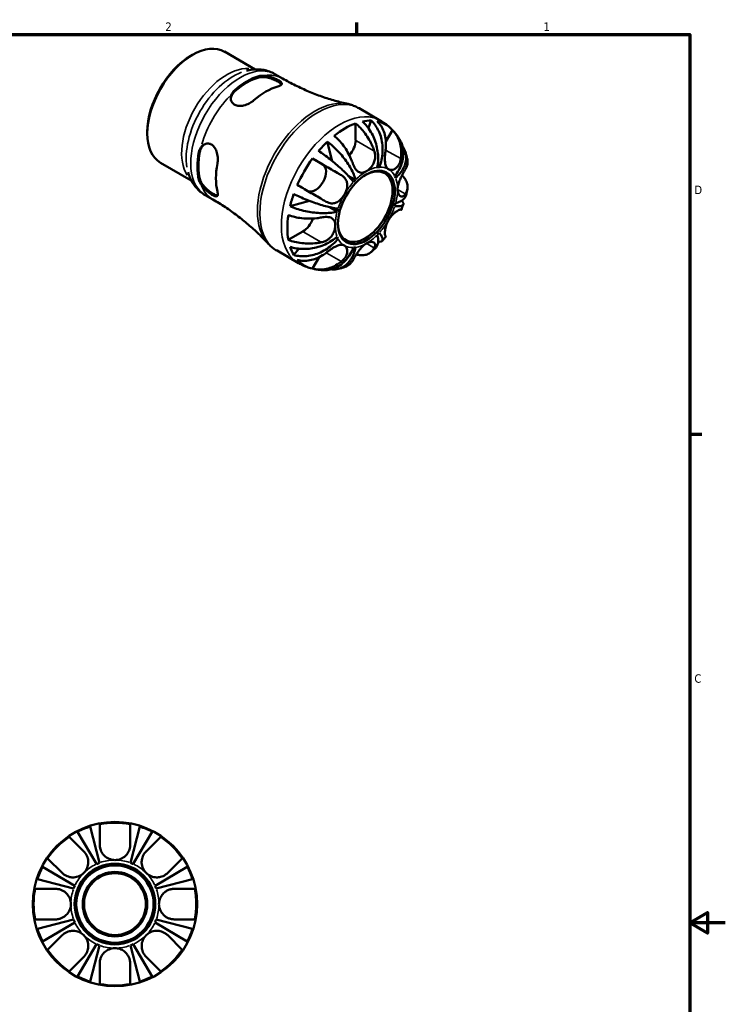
# Model space of a CAD drawing. Header units: inches. Extents: x 0.1 to 38.2, y 0.6 to 21.4.
# Tile 6 of 6: x 26 to 33.9, y 10.1 to 21.2. Entities that reach past the tile are written whole.
import ezdxf

# ---------------------------------------------------------------- set-up
doc = ezdxf.new("R2010")
doc.units = ezdxf.units.IN
doc.header["$MEASUREMENT"] = 0
for name, color, linetype, lineweight in [('Border (ANSI)', 7, 'Continuous', 70), ('Visible (ANSI)', 7, 'Continuous', 50), ('Visible Narrow (ANSI)', 7, 'Continuous', 35)]:
    doc.layers.add(name, color=color, linetype=linetype, lineweight=lineweight)
doc.styles.add('Note Text (ANSI)', font='tahoma.ttf')

# ---------------------------------------------------------------- blocks, each defined once
blk = doc.blocks.new('Borders Default Border')
at = {"layer": 'Border (ANSI)'}
for p, q in [((29.75, 21), (29.75, 21.134)), ((33.5, 16.5), (33.634, 16.5))]:
    blk.add_line(p, q, dxfattribs=at)
at = {"layer": 'Border (ANSI)', "flags": 128}
for points in [[(0.5, 1), (0.5, 21), (33.5, 21), (33.5, 1), (0.5, 1)], [(33.9, 11), (33.5, 11), (33.7, 11.115), (33.7, 10.885), (33.5, 11)]]:
    blk.add_lwpolyline(points, dxfattribs=at)
at = {"layer": 'Border (ANSI)', "color": 5, "true_color": 0x0000ff, "char_height": 0.0945, "attachment_point": 7, "style": 'Note Text (ANSI)'}
for s, insert in [('2', (27.596, 21.04)), ('1', (31.854, 21.04)), ('D', (33.553, 19.203)), ('C', (33.552, 13.701))]:
    blk.add_mtext(s, dxfattribs=dict(at, insert=insert))

msp = doc.modelspace()

# ---------------------------------------------------------------- linework, layer by layer
at = {"layer": 'Visible (ANSI)'}
for p, q in [((27.884, 20.76), (27.9, 20.769)), ((28.262, 20.806), (28.608, 20.606)), ((28.829, 20.554), (28.915, 20.504)), ((29.776, 20.169), (30.018, 20.029)), ((29.738, 19.999), (29.738, 19.809)), ((29.913, 20.03), (29.881, 19.947)), ((27.392, 19.905), (27.392, 19.887)), ((30.152, 19.923), (30.079, 19.795)), ((29.419, 19.793), (29.475, 19.575)), ((27.542, 19.555), (27.888, 19.356)), ((29.252, 19.603), (29.369, 19.535)), ((30.005, 19.506), (29.985, 19.518)), ((29.736, 19.363), (29.654, 19.41)), ((28.044, 19.191), (28.13, 19.142)), ((29.218, 19.126), (29, 19.066)), ((29.53, 19.006), (29.447, 19.054)), ((29.144, 18.781), (28.98, 18.686)), ((29.54, 18.701), (29.52, 18.713)), ((28.853, 18.566), (29.094, 18.426)), ((29.097, 18.588), (29.041, 18.518)), ((29.327, 18.492), (29.252, 18.364)), ((26.749, 12.084), (26.854, 11.676)), ((26.857, 11.879), (26.857, 12.111)), ((27.2, 12.111), (27.2, 11.879)), ((27.202, 11.676), (27.307, 12.084)), ((26.822, 11.663), (26.608, 12.026)), ((27.448, 12.026), (27.234, 11.663)), ((26.513, 11.969), (26.677, 11.804)), ((27.379, 11.804), (27.543, 11.969)), ((26.435, 11.562), (26.27, 11.726)), ((27.786, 11.726), (27.622, 11.562)), ((26.214, 11.631), (26.577, 11.417)), ((27.48, 11.417), (27.843, 11.631)), ((26.563, 11.385), (26.155, 11.49)), ((27.901, 11.49), (27.493, 11.385)), ((26.128, 11.382), (26.36, 11.382)), ((27.696, 11.382), (27.928, 11.382)), ((26.36, 11.039), (26.128, 11.039)), ((26.155, 10.932), (26.563, 11.037)), ((26.577, 11.005), (26.214, 10.791)), ((27.843, 10.791), (27.48, 11.005)), ((27.493, 11.037), (27.901, 10.932)), ((27.928, 11.039), (27.696, 11.039)), ((26.27, 10.696), (26.435, 10.86)), ((26.608, 10.396), (26.822, 10.759)), ((27.234, 10.759), (27.448, 10.396)), ((27.622, 10.86), (27.786, 10.696)), ((26.854, 10.746), (26.749, 10.338)), ((27.307, 10.338), (27.202, 10.746)), ((26.677, 10.618), (26.513, 10.453)), ((26.857, 10.311), (26.857, 10.543)), ((27.2, 10.543), (27.2, 10.311)), ((27.543, 10.453), (27.379, 10.618))]:
    msp.add_line(p, q, dxfattribs=at)
for radius in [0.925, 0.454, 0.435, 0.363, 0.348]:
    msp.add_circle((27.028, 11.211), radius, dxfattribs=at)
for radius, start, end in [(0.916, 107.7403, 117.2597), (0.916, 79.2139, 100.7861), (0.916, 62.7403, 72.2597), (0.916, 124.2139, 145.7861), (0.916, 34.2139, 55.7861), (0.496, 110.4906, 114.5094), (0.496, 65.4906, 69.5094), (0.916, 152.7403, 162.2597), (0.916, 17.7403, 27.2597), (0.496, 155.4906, 159.5094), (0.496, 20.4906, 24.5094), (0.916, 169.2139, 190.7861), (0.916, 349.2139, 10.7861), (0.496, 200.4906, 204.5094), (0.496, 335.4906, 339.5094), (0.916, 197.7403, 207.2597), (0.916, 332.7403, 342.2597), (0.496, 245.4906, 249.5094), (0.496, 290.4906, 294.5094), (0.916, 214.2139, 235.7861), (0.916, 304.2139, 325.7861), (0.916, 242.7403, 252.2597), (0.916, 259.2139, 280.7861), (0.916, 287.7403, 297.2597)]:
    msp.add_arc((27.028, 11.211), radius, start, end, dxfattribs=at)
for centre, major_axis, start_param, end_param in [((27.902, 20.18), (-0.36, -0.625), 3.141593, 6.283185), ((27.886, 20.189), (-0.349, -0.606), 3.928925, 5.495853), ((28.512, 19.829), (0.392, 0.681), 0.537537, 1.029392), ((28.512, 19.829), (0.384, 0.666), 0.531852, 1.035077), ((28.728, 19.705), (-0.397, -0.69), 3.682139, 4.167976), ((29.617, 19.193), (0.457, 0.794), 0.595212, 0.971717), ((29.617, 19.193), (0.457, 0.794), 0.307693, 0.473838), ((29.617, 19.193), (0.457, 0.794), 6.092999, 6.469504), ((29.617, 19.193), (0.457, 0.794), 1.093091, 1.259236), ((29.617, 19.739), (-0.086, -0.149), 1.209308, 2.354261), ((28.512, 19.829), (0.392, 0.681), 2.108333, 2.600188), ((28.512, 19.829), (0.384, 0.666), 2.102648, 2.605874), ((28.728, 19.705), (-0.397, -0.69), 5.252935, 5.738772), ((29.617, 19.193), (0.457, 0.794), 1.38061, 1.757116), ((29.283, 19.387), (0.086, 0.149), 3.205167, 6.281252), ((29.846, 19.061), (0.217, 0.377), 2.375222, 7.049556), ((29.859, 19.053), (0.248, 0.43), 0.355694, 0.425836), ((29.859, 19.053), (0.248, 0.43), 5.853482, 5.923623), ((29.859, 19.053), (-0.248, -0.43), 4.282685, 4.352827), ((29.617, 19.193), (0.457, 0.794), 1.878489, 2.044634), ((29.859, 19.053), (0.248, 0.43), 5.068083, 5.138225), ((29.617, 19.193), (0.457, 0.794), 2.166008, 2.542514), ((29.859, 19.053), (-0.248, -0.43), 5.068083, 5.138225), ((29.144, 18.921), (-0.086, -0.149), 0.783464, 1.935627), ((29.859, 19.053), (0.248, 0.43), 4.282685, 4.352827), ((29.859, 19.053), (-0.248, -0.43), 5.853482, 5.923623), ((29.617, 19.193), (-0.457, -0.794), 5.80548, 5.971625), ((29.859, 19.053), (-0.248, -0.43), 0.355694, 0.425836), ((29.617, 19.193), (-0.457, -0.794), 6.092999, 6.469504)]:
    msp.add_ellipse(centre, major_axis=major_axis, ratio=0.578093, start_param=start_param, end_param=end_param, dxfattribs=at)
msp.add_ellipse((29.859, 19.053), major_axis=(0.226, 0.393), ratio=0.578093, dxfattribs=at)
for points, knots in [([(28.829, 20.554), (28.81, 20.565), (28.789, 20.575), (28.747, 20.59), (28.725, 20.596), (28.682, 20.604), (28.66, 20.606), (28.616, 20.607), (28.594, 20.606), (28.551, 20.601), (28.53, 20.597), (28.509, 20.592)], [5.4997209, 5.4997209, 5.4997209, 5.4997209, 5.6010645, 5.6010645, 5.7024082, 5.7024082, 5.8037518, 5.8037518, 5.9050955, 5.9050955, 6.0064391, 6.0064391, 6.0064391, 6.0064391]), ([(28.648, 20.53), (28.661, 20.534), (28.679, 20.536), (28.7, 20.535), (28.702, 20.535), (28.705, 20.535)], [0.5872058, 0.5872058, 0.5872058, 0.5872058, 0.7412179, 0.7412179, 0.7590557, 0.7590557, 0.7590557, 0.7590557]), ([(28.648, 20.516), (28.661, 20.52), (28.679, 20.521), (28.717, 20.52), (28.738, 20.516), (28.775, 20.507), (28.795, 20.5), (28.832, 20.485), (28.849, 20.477), (28.876, 20.461), (28.888, 20.453), (28.899, 20.442), (28.902, 20.439), (28.904, 20.436)], [0.5874174, 0.5874174, 0.5874174, 0.5874174, 0.7418498, 0.7418498, 0.8962823, 0.8962823, 1.042665, 1.042665, 1.1890476, 1.1890476, 1.3354303, 1.3354303, 1.4007585, 1.4007585, 1.4007585, 1.4007585]), ([(28.705, 20.535), (28.719, 20.534), (28.734, 20.532), (28.766, 20.525), (28.783, 20.52), (28.816, 20.509), (28.832, 20.502), (28.861, 20.488), (28.873, 20.482), (28.894, 20.468), (28.901, 20.461), (28.909, 20.448), (28.908, 20.442), (28.9, 20.43), (28.892, 20.425), (28.875, 20.418), (28.869, 20.416), (28.863, 20.414)], [-1.156475, -1.156475, -1.156475, -1.156475, -1.03298, -1.03298, -0.901642, -0.901642, -0.764695, -0.764695, -0.626506, -0.626506, -0.475724, -0.475724, -0.307631, -0.307631, -0.146659, -0.146659, -0.076828, -0.076828, -0.076828, -0.076828]), ([(28.915, 20.504), (28.963, 20.477), (29.012, 20.451), (29.11, 20.402), (29.159, 20.379), (29.259, 20.337), (29.309, 20.318), (29.408, 20.283), (29.458, 20.267), (29.556, 20.24), (29.604, 20.227), (29.652, 20.217)], [5.4997209, 5.4997209, 5.4997209, 5.4997209, 5.535588, 5.535588, 5.5714552, 5.5714552, 5.6073223, 5.6073223, 5.6431895, 5.6431895, 5.6790566, 5.6790566, 5.6790566, 5.6790566]), ([(28.592, 20.259), (28.589, 20.255), (28.585, 20.253), (28.568, 20.24), (28.554, 20.231), (28.519, 20.213), (28.498, 20.205), (28.458, 20.196), (28.44, 20.194), (28.406, 20.196), (28.392, 20.2), (28.366, 20.213), (28.355, 20.222), (28.339, 20.246), (28.334, 20.26), (28.331, 20.292), (28.334, 20.309), (28.341, 20.326)], [-1.079614, -1.079614, -1.079614, -1.079614, -1.040447, -1.040447, -0.908825, -0.908825, -0.740093, -0.740093, -0.590584, -0.590584, -0.454429, -0.454429, -0.315861, -0.315861, -0.164266, -0.164266, 0, 0, 0, 0]), ([(28.333, 20.276), (28.334, 20.289), (28.337, 20.303), (28.351, 20.333), (28.363, 20.348), (28.377, 20.36)], [0.3224035, 0.3224035, 0.3224035, 0.3224035, 0.4471978, 0.4471978, 0.6016303, 0.6016303, 0.6016303, 0.6016303]), ([(28.341, 20.326), (28.342, 20.328), (28.343, 20.329), (28.351, 20.347), (28.363, 20.362), (28.377, 20.374)], [0.4288524, 0.4288524, 0.4288524, 0.4288524, 0.4466902, 0.4466902, 0.6007023, 0.6007023, 0.6007023, 0.6007023]), ([(29.776, 20.169), (29.768, 20.173), (29.76, 20.177), (29.744, 20.185), (29.736, 20.189), (29.72, 20.196), (29.711, 20.199), (29.694, 20.205), (29.686, 20.208), (29.669, 20.213), (29.66, 20.215), (29.652, 20.217)], [5.4997209, 5.4997209, 5.4997209, 5.4997209, 5.535588, 5.535588, 5.5714552, 5.5714552, 5.6073223, 5.6073223, 5.6431895, 5.6431895, 5.6790566, 5.6790566, 5.6790566, 5.6790566]), ([(29.738, 19.999), (29.757, 19.983), (29.776, 19.966), (29.809, 19.93), (29.828, 19.908), (29.861, 19.862), (29.877, 19.838), (29.904, 19.792), (29.917, 19.765), (29.936, 19.722), (29.942, 19.704), (29.948, 19.688)], [3.0376392, 3.0376392, 3.0376392, 3.0376392, 3.2306137, 3.2306137, 3.4321774, 3.4321774, 3.6337412, 3.6337412, 3.8391124, 3.8391124, 3.9708483, 3.9708483, 3.9708483, 3.9708483]), ([(29.982, 19.504), (29.987, 19.528), (29.99, 19.555), (29.992, 19.61), (29.991, 19.639), (29.985, 19.691), (29.98, 19.719), (29.966, 19.775), (29.957, 19.803), (29.937, 19.852), (29.925, 19.877), (29.896, 19.925), (29.881, 19.948), (29.85, 19.985), (29.833, 20.004), (29.814, 20.02)], [4.890303, 4.890303, 4.890303, 4.890303, 5.092989, 5.092989, 5.295675, 5.295675, 5.497598, 5.497598, 5.699522, 5.699522, 5.901108, 5.901108, 6.102695, 6.102695, 6.298959, 6.298959, 6.298959, 6.298959]), ([(29.913, 20.03), (29.931, 20.013), (29.947, 19.995), (29.974, 19.957), (29.987, 19.934), (30.009, 19.885), (30.019, 19.859), (30.032, 19.81), (30.037, 19.782), (30.042, 19.725), (30.042, 19.696), (30.039, 19.643), (30.035, 19.615), (30.023, 19.558), (30.014, 19.531), (30.005, 19.506)], [0.206588, 0.206588, 0.206588, 0.206588, 0.402852, 0.402852, 0.604439, 0.604439, 0.806025, 0.806025, 1.007949, 1.007949, 1.209873, 1.209873, 1.412558, 1.412558, 1.615244, 1.615244, 1.615244, 1.615244]), ([(30.075, 19.7), (30.077, 19.718), (30.079, 19.736), (30.08, 19.781), (30.078, 19.809), (30.071, 19.857), (30.065, 19.882), (30.047, 19.929), (30.036, 19.952), (30.012, 19.988), (29.997, 20.006), (29.981, 20.022)], [7.3532934, 7.3532934, 7.3532934, 7.3532934, 7.4850293, 7.4850293, 7.6904005, 7.6904005, 7.8919642, 7.8919642, 8.093528, 8.093528, 8.2865025, 8.2865025, 8.2865025, 8.2865025]), ([(30.136, 19.94), (30.129, 19.947), (30.121, 19.954), (30.107, 19.967), (30.099, 19.973), (30.084, 19.985), (30.076, 19.991), (30.06, 20.003), (30.051, 20.009), (30.035, 20.019), (30.026, 20.025), (30.018, 20.029)], [5.3545956, 5.3545956, 5.3545956, 5.3545956, 5.3836206, 5.3836206, 5.4126457, 5.4126457, 5.4416707, 5.4416707, 5.4706958, 5.4706958, 5.4997209, 5.4997209, 5.4997209, 5.4997209]), ([(29.705, 19.548), (29.7, 19.565), (29.693, 19.582), (29.674, 19.626), (29.661, 19.652), (29.635, 19.698), (29.619, 19.723), (29.585, 19.769), (29.567, 19.79), (29.533, 19.826), (29.514, 19.843), (29.495, 19.859)], [7.3532934, 7.3532934, 7.3532934, 7.3532934, 7.4850293, 7.4850293, 7.6904005, 7.6904005, 7.8919642, 7.8919642, 8.093528, 8.093528, 8.2865025, 8.2865025, 8.2865025, 8.2865025]), ([(30.152, 19.923), (30.169, 19.907), (30.184, 19.888), (30.208, 19.851), (30.219, 19.828), (30.237, 19.781), (30.243, 19.755), (30.25, 19.707), (30.252, 19.679), (30.25, 19.635), (30.249, 19.617), (30.246, 19.601)], [3.0377057, 3.0377057, 3.0377057, 3.0377057, 3.2340062, 3.2340062, 3.4373133, 3.4373133, 3.6406203, 3.6406203, 3.844322, 3.844322, 3.9708884, 3.9708884, 3.9708884, 3.9708884]), ([(30.236, 19.812), (30.233, 19.819), (30.229, 19.825), (30.22, 19.838), (30.216, 19.845), (30.207, 19.858), (30.202, 19.864), (30.193, 19.876), (30.188, 19.883), (30.178, 19.895), (30.173, 19.901), (30.167, 19.907)], [5.186447, 5.186447, 5.186447, 5.186447, 5.2108128, 5.2108128, 5.2351786, 5.2351786, 5.2595445, 5.2595445, 5.2839103, 5.2839103, 5.3082761, 5.3082761, 5.3082761, 5.3082761]), ([(27.973, 19.675), (27.976, 19.693), (27.984, 19.711), (27.995, 19.727), (27.996, 19.729), (27.997, 19.731)], [0.5872058, 0.5872058, 0.5872058, 0.5872058, 0.7412179, 0.7412179, 0.7590557, 0.7590557, 0.7590557, 0.7590557]), ([(27.986, 19.682), (27.989, 19.7), (27.996, 19.718), (28.015, 19.745), (28.025, 19.755), (28.036, 19.763)], [0.5874174, 0.5874174, 0.5874174, 0.5874174, 0.7418498, 0.7418498, 0.8674967, 0.8674967, 0.8674967, 0.8674967]), ([(27.997, 19.731), (28.005, 19.741), (28.015, 19.75), (28.037, 19.764), (28.05, 19.769), (28.076, 19.773), (28.09, 19.771), (28.116, 19.762), (28.128, 19.753), (28.15, 19.73), (28.16, 19.715), (28.175, 19.678), (28.18, 19.657), (28.186, 19.614), (28.186, 19.592), (28.184, 19.564), (28.183, 19.555), (28.181, 19.547)], [-1.156475, -1.156475, -1.156475, -1.156475, -1.033002, -1.033002, -0.901647, -0.901647, -0.764699, -0.764699, -0.626511, -0.626511, -0.475729, -0.475729, -0.307636, -0.307636, -0.146662, -0.146662, -0.076828, -0.076828, -0.076828, -0.076828]), ([(29.419, 19.793), (29.44, 19.778), (29.46, 19.761), (29.498, 19.728), (29.518, 19.708), (29.558, 19.666), (29.577, 19.644), (29.61, 19.603), (29.627, 19.58), (29.658, 19.534), (29.672, 19.511), (29.696, 19.469), (29.707, 19.446), (29.725, 19.402), (29.732, 19.381), (29.736, 19.363)], [0.206588, 0.206588, 0.206588, 0.206588, 0.402852, 0.402852, 0.604439, 0.604439, 0.806025, 0.806025, 1.007949, 1.007949, 1.209873, 1.209873, 1.412558, 1.412558, 1.615244, 1.615244, 1.615244, 1.615244]), ([(30.178, 19.406), (30.195, 19.426), (30.211, 19.449), (30.237, 19.497), (30.248, 19.522), (30.264, 19.568), (30.27, 19.593), (30.276, 19.643), (30.277, 19.668), (30.273, 19.712), (30.269, 19.735), (30.255, 19.777), (30.246, 19.796), (30.236, 19.812)], [4.890303, 4.890303, 4.890303, 4.890303, 5.092989, 5.092989, 5.295675, 5.295675, 5.497598, 5.497598, 5.699522, 5.699522, 5.901108, 5.901108, 6.083319, 6.083319, 6.083319, 6.083319]), ([(30.267, 19.739), (30.269, 19.736), (30.271, 19.733), (30.283, 19.714), (30.292, 19.696), (30.304, 19.657), (30.307, 19.637), (30.308, 19.599), (30.306, 19.578), (30.295, 19.536), (30.287, 19.516), (30.268, 19.478), (30.255, 19.458), (30.224, 19.419), (30.206, 19.401), (30.188, 19.385)], [0.366555, 0.366555, 0.366555, 0.366555, 0.402852, 0.402852, 0.604439, 0.604439, 0.806025, 0.806025, 1.007949, 1.007949, 1.209873, 1.209873, 1.412558, 1.412558, 1.615244, 1.615244, 1.615244, 1.615244]), ([(29.714, 19.339), (29.704, 19.352), (29.692, 19.367), (29.663, 19.4), (29.647, 19.418), (29.615, 19.45), (29.597, 19.469), (29.557, 19.506), (29.535, 19.524), (29.496, 19.558), (29.473, 19.577), (29.428, 19.612), (29.405, 19.629), (29.363, 19.659), (29.341, 19.674), (29.32, 19.688)], [4.890303, 4.890303, 4.890303, 4.890303, 5.092989, 5.092989, 5.295675, 5.295675, 5.497598, 5.497598, 5.699522, 5.699522, 5.901108, 5.901108, 6.102695, 6.102695, 6.298959, 6.298959, 6.298959, 6.298959]), ([(29.948, 19.688), (29.949, 19.685), (29.949, 19.683), (29.954, 19.669), (29.956, 19.658), (29.958, 19.637), (29.958, 19.628), (29.957, 19.609), (29.956, 19.6), (29.951, 19.575), (29.946, 19.561), (29.931, 19.528), (29.919, 19.511), (29.891, 19.481), (29.875, 19.468), (29.859, 19.459)], [-0.701906, -0.701906, -0.701906, -0.701906, -0.6822182, -0.6822182, -0.5915749, -0.5915749, -0.5219528, -0.5219528, -0.447342, -0.447342, -0.3319659, -0.3319659, -0.1719702, -0.1719702, 0, 0, 0, 0]), ([(30.107, 19.483), (30.097, 19.489), (30.089, 19.498), (30.076, 19.522), (30.072, 19.538), (30.068, 19.569), (30.067, 19.583), (30.067, 19.608), (30.067, 19.619), (30.068, 19.642), (30.069, 19.653), (30.072, 19.677), (30.073, 19.689), (30.075, 19.7)], [0, 0, 0, 0, 0.1522333, 0.1522333, 0.3229414, 0.3229414, 0.4382422, 0.4382422, 0.523759, 0.523759, 0.6126746, 0.6126746, 0.7048698, 0.7048698, 0.7048698, 0.7048698]), ([(30.32, 19.594), (30.318, 19.6), (30.317, 19.606), (30.315, 19.617), (30.313, 19.623), (30.31, 19.635), (30.309, 19.64), (30.305, 19.652), (30.304, 19.658), (30.3, 19.67), (30.298, 19.675), (30.296, 19.681)], [4.9191629, 4.9191629, 4.9191629, 4.9191629, 4.9405214, 4.9405214, 4.9618798, 4.9618798, 4.9832383, 4.9832383, 5.0045967, 5.0045967, 5.0259552, 5.0259552, 5.0259552, 5.0259552]), ([(29.252, 19.603), (29.275, 19.59), (29.298, 19.576), (29.342, 19.551), (29.367, 19.536), (29.418, 19.507), (29.443, 19.493), (29.488, 19.466), (29.513, 19.452), (29.551, 19.43), (29.565, 19.422), (29.579, 19.414)], [3.0377057, 3.0377057, 3.0377057, 3.0377057, 3.2340062, 3.2340062, 3.4373133, 3.4373133, 3.6406203, 3.6406203, 3.844322, 3.844322, 3.9708884, 3.9708884, 3.9708884, 3.9708884]), ([(29.859, 19.459), (29.843, 19.45), (29.827, 19.444), (29.797, 19.442), (29.783, 19.445), (29.762, 19.458), (29.754, 19.464), (29.741, 19.478), (29.737, 19.484), (29.728, 19.498), (29.724, 19.505), (29.715, 19.522), (29.711, 19.533), (29.706, 19.546), (29.706, 19.547), (29.705, 19.548)], [0, 0, 0, 0, 0.1746139, 0.1746139, 0.3448489, 0.3448489, 0.4552707, 0.4552707, 0.5292575, 0.5292575, 0.6002835, 0.6002835, 0.6956055, 0.6956055, 0.7063522, 0.7063522, 0.7063522, 0.7063522]), ([(30.246, 19.601), (30.245, 19.59), (30.243, 19.58), (30.237, 19.56), (30.233, 19.55), (30.223, 19.531), (30.218, 19.523), (30.205, 19.506), (30.197, 19.498), (30.175, 19.483), (30.16, 19.477), (30.132, 19.474), (30.119, 19.477), (30.107, 19.483)], [-0.7037538, -0.7037538, -0.7037538, -0.7037538, -0.6220025, -0.6220025, -0.5315057, -0.5315057, -0.447103, -0.447103, -0.3371968, -0.3371968, -0.1721734, -0.1721734, 0, 0, 0, 0]), ([(30.299, 19.484), (30.305, 19.494), (30.31, 19.505), (30.32, 19.532), (30.322, 19.549), (30.323, 19.574), (30.322, 19.584), (30.32, 19.594)], [7.3532934, 7.3532934, 7.3532934, 7.3532934, 7.4850293, 7.4850293, 7.6904005, 7.6904005, 7.8167017, 7.8167017, 7.8167017, 7.8167017]), ([(27.851, 19.449), (27.857, 19.429), (27.864, 19.408), (27.881, 19.368), (27.891, 19.349), (27.914, 19.312), (27.927, 19.294), (27.956, 19.26), (27.972, 19.244), (28.006, 19.215), (28.025, 19.202), (28.044, 19.191)], [1.8514099, 1.8514099, 1.8514099, 1.8514099, 1.9527536, 1.9527536, 2.0540972, 2.0540972, 2.1554409, 2.1554409, 2.2567845, 2.2567845, 2.3581282, 2.3581282, 2.3581282, 2.3581282]), ([(29.579, 19.414), (29.587, 19.41), (29.594, 19.404), (29.609, 19.392), (29.616, 19.384), (29.627, 19.369), (29.631, 19.361), (29.64, 19.341), (29.642, 19.329), (29.645, 19.298), (29.643, 19.278), (29.631, 19.237), (29.622, 19.217), (29.611, 19.197)], [-0.7037538, -0.7037538, -0.7037538, -0.7037538, -0.6220025, -0.6220025, -0.5315057, -0.5315057, -0.447103, -0.447103, -0.3371968, -0.3371968, -0.1721734, -0.1721734, 0, 0, 0, 0]), ([(30.21, 19.255), (30.21, 19.271), (30.212, 19.287), (30.22, 19.32), (30.226, 19.338), (30.239, 19.37), (30.246, 19.386), (30.258, 19.411), (30.264, 19.421), (30.274, 19.441), (30.279, 19.45), (30.289, 19.468), (30.294, 19.476), (30.299, 19.484)], [-3.003333, -3.003333, -3.003333, -3.003333, -2.8619631, -2.8619631, -2.7215506, -2.7215506, -2.5922017, -2.5922017, -2.4994149, -2.4994149, -2.4059907, -2.4059907, -2.2983517, -2.2983517, -2.2983517, -2.2983517]), ([(30.26, 19.413), (30.272, 19.402), (30.282, 19.39), (30.301, 19.364), (30.309, 19.348), (30.32, 19.316), (30.323, 19.299), (30.322, 19.268), (30.32, 19.251), (30.31, 19.224), (30.305, 19.214), (30.299, 19.204)], [3.0662853, 3.0662853, 3.0662853, 3.0662853, 3.2306137, 3.2306137, 3.4321774, 3.4321774, 3.6337412, 3.6337412, 3.8391124, 3.8391124, 3.9708483, 3.9708483, 3.9708483, 3.9708483]), ([(27.997, 19.31), (27.996, 19.312), (27.995, 19.314), (27.984, 19.332), (27.976, 19.348), (27.973, 19.362)], [0.4288524, 0.4288524, 0.4288524, 0.4288524, 0.4466902, 0.4466902, 0.6007023, 0.6007023, 0.6007023, 0.6007023]), ([(28.183, 19.188), (28.18, 19.188), (28.175, 19.188), (28.16, 19.192), (28.147, 19.198), (28.134, 19.206), (28.12, 19.214), (28.104, 19.224), (28.073, 19.249), (28.057, 19.263), (28.03, 19.291), (28.017, 19.307), (27.996, 19.339), (27.989, 19.355), (27.986, 19.369)], [-0.2119214, -0.2119214, -0.2119214, -0.2119214, -0.1463827, -0.1463827, 0, 0, 0, 0.1463827, 0.1463827, 0.2927653, 0.2927653, 0.4471978, 0.4471978, 0.6016303, 0.6016303, 0.6016303, 0.6016303]), ([(28.181, 19.234), (28.182, 19.23), (28.183, 19.227), (28.186, 19.213), (28.186, 19.203), (28.184, 19.187), (28.181, 19.181), (28.169, 19.176), (28.161, 19.177), (28.143, 19.183), (28.132, 19.189), (28.108, 19.203), (28.094, 19.213), (28.066, 19.235), (28.051, 19.249), (28.022, 19.278), (28.008, 19.294), (27.997, 19.31)], [-1.079651, -1.079651, -1.079651, -1.079651, -1.040467, -1.040467, -0.908821, -0.908821, -0.740092, -0.740092, -0.590589, -0.590589, -0.454435, -0.454435, -0.315865, -0.315865, -0.164266, -0.164266, -0.000036, -0.000036, -0.000036, -0.000036]), ([(29.407, 19.117), (29.393, 19.125), (29.378, 19.134), (29.339, 19.156), (29.315, 19.171), (29.269, 19.197), (29.244, 19.211), (29.194, 19.24), (29.169, 19.255), (29.126, 19.28), (29.103, 19.293), (29.081, 19.306)], [7.3532934, 7.3532934, 7.3532934, 7.3532934, 7.4850293, 7.4850293, 7.6904005, 7.6904005, 7.8919642, 7.8919642, 8.093528, 8.093528, 8.2865025, 8.2865025, 8.2865025, 8.2865025]), ([(29.041, 19.204), (29.064, 19.193), (29.088, 19.181), (29.134, 19.16), (29.16, 19.149), (29.214, 19.128), (29.241, 19.117), (29.29, 19.1), (29.317, 19.091), (29.369, 19.074), (29.394, 19.067), (29.438, 19.056), (29.461, 19.051), (29.504, 19.042), (29.524, 19.039), (29.54, 19.038)], [0.206588, 0.206588, 0.206588, 0.206588, 0.402852, 0.402852, 0.604439, 0.604439, 0.806025, 0.806025, 1.007949, 1.007949, 1.209873, 1.209873, 1.412558, 1.412558, 1.615244, 1.615244, 1.615244, 1.615244]), ([(29.611, 19.197), (29.601, 19.18), (29.589, 19.164), (29.562, 19.134), (29.546, 19.121), (29.517, 19.106), (29.505, 19.102), (29.483, 19.098), (29.473, 19.098), (29.454, 19.099), (29.445, 19.101), (29.426, 19.108), (29.416, 19.112), (29.407, 19.117)], [0, 0, 0, 0, 0.1522333, 0.1522333, 0.3229414, 0.3229414, 0.4382422, 0.4382422, 0.523759, 0.523759, 0.6126746, 0.6126746, 0.7048698, 0.7048698, 0.7048698, 0.7048698]), ([(30.188, 19.101), (30.206, 19.106), (30.224, 19.112), (30.255, 19.128), (30.268, 19.136), (30.287, 19.154), (30.295, 19.164), (30.303, 19.18), (30.304, 19.184), (30.305, 19.189)], [4.890303, 4.890303, 4.890303, 4.890303, 5.0929889, 5.0929889, 5.2956747, 5.2956747, 5.4975983, 5.4975983, 5.5779896, 5.5779896, 5.5779896, 5.5779896]), ([(30.299, 19.204), (30.296, 19.199), (30.293, 19.195), (30.285, 19.185), (30.28, 19.181), (30.27, 19.176), (30.265, 19.174), (30.253, 19.174), (30.247, 19.176), (30.233, 19.185), (30.225, 19.194), (30.213, 19.22), (30.21, 19.237), (30.21, 19.255)], [-0.7033931, -0.7033931, -0.7033931, -0.7033931, -0.6384645, -0.6384645, -0.53714, -0.53714, -0.4479439, -0.4479439, -0.3390662, -0.3390662, -0.1722111, -0.1722111, 0, 0, 0, 0]), ([(30.305, 19.189), (30.306, 19.194), (30.308, 19.198), (30.31, 19.208), (30.311, 19.212), (30.313, 19.222), (30.314, 19.227), (30.316, 19.236), (30.317, 19.241), (30.319, 19.25), (30.319, 19.255), (30.32, 19.26)], [4.39132532, 4.39132532, 4.39132532, 4.39132532, 4.41069173, 4.41069173, 4.43005813, 4.43005813, 4.44942454, 4.44942454, 4.46879095, 4.46879095, 4.48815736, 4.48815736, 4.48815736, 4.48815736]), ([(28.749, 18.649), (28.716, 18.685), (28.681, 18.72), (28.608, 18.791), (28.569, 18.826), (28.489, 18.894), (28.447, 18.928), (28.361, 18.993), (28.317, 19.024), (28.225, 19.085), (28.178, 19.114), (28.13, 19.142)], [2.1787924, 2.1787924, 2.1787924, 2.1787924, 2.2146596, 2.2146596, 2.2505267, 2.2505267, 2.2863939, 2.2863939, 2.322261, 2.322261, 2.3581282, 2.3581282, 2.3581282, 2.3581282]), ([(29.53, 19.006), (29.512, 19.001), (29.49, 18.997), (29.444, 18.99), (29.418, 18.989), (29.37, 18.988), (29.343, 18.988), (29.288, 18.992), (29.259, 18.995), (29.207, 19.004), (29.179, 19.009), (29.123, 19.023), (29.095, 19.031), (29.048, 19.046), (29.023, 19.056), (29, 19.066)], [4.890303, 4.890303, 4.890303, 4.890303, 5.092989, 5.092989, 5.295675, 5.295675, 5.497598, 5.497598, 5.699522, 5.699522, 5.901108, 5.901108, 6.102695, 6.102695, 6.298959, 6.298959, 6.298959, 6.298959]), ([(30.257, 19.129), (30.258, 19.127), (30.26, 19.125), (30.269, 19.115), (30.273, 19.107), (30.277, 19.094), (30.276, 19.088), (30.27, 19.078), (30.264, 19.074), (30.248, 19.069), (30.237, 19.067), (30.211, 19.066), (30.195, 19.067), (30.178, 19.069)], [0.561138, 0.561138, 0.561138, 0.561138, 0.604439, 0.604439, 0.806025, 0.806025, 1.007949, 1.007949, 1.209873, 1.209873, 1.412558, 1.412558, 1.615244, 1.615244, 1.615244, 1.615244]), ([(30.251, 19.024), (30.253, 19.028), (30.255, 19.032), (30.258, 19.041), (30.26, 19.045), (30.263, 19.053), (30.264, 19.057), (30.267, 19.066), (30.269, 19.07), (30.272, 19.079), (30.274, 19.083), (30.275, 19.087)], [4.15815208, 4.15815208, 4.15815208, 4.15815208, 4.17630741, 4.17630741, 4.19446273, 4.19446273, 4.21261806, 4.21261806, 4.23077338, 4.23077338, 4.24892871, 4.24892871, 4.24892871, 4.24892871]), ([(28.98, 18.967), (29.003, 18.958), (29.028, 18.951), (29.076, 18.939), (29.103, 18.934), (29.16, 18.928), (29.189, 18.927), (29.242, 18.927), (29.272, 18.928), (29.319, 18.934), (29.337, 18.937), (29.354, 18.94)], [3.0376392, 3.0376392, 3.0376392, 3.0376392, 3.2306137, 3.2306137, 3.4321774, 3.4321774, 3.6337412, 3.6337412, 3.8391124, 3.8391124, 3.9708483, 3.9708483, 3.9708483, 3.9708483]), ([(30.107, 18.909), (30.117, 18.927), (30.129, 18.943), (30.156, 18.973), (30.171, 18.987), (30.194, 19.005), (30.203, 19.011), (30.217, 19.019), (30.222, 19.022), (30.231, 19.026), (30.235, 19.027), (30.242, 19.028), (30.245, 19.028), (30.246, 19.027)], [0, 0, 0, 0, 0.1522333, 0.1522333, 0.3229414, 0.3229414, 0.4382422, 0.4382422, 0.523759, 0.523759, 0.6126746, 0.6126746, 0.7048698, 0.7048698, 0.7048698, 0.7048698]), ([(30.246, 19.027), (30.249, 19.025), (30.25, 19.024), (30.252, 19.023), (30.25, 19.024), (30.246, 19.027), (30.245, 19.027), (30.245, 19.027)], [7.3532934, 7.3532934, 7.3532934, 7.3532934, 7.4850293, 7.4850293, 7.6904005, 7.6904005, 7.7151, 7.7151, 7.7151, 7.7151]), ([(29.354, 18.94), (29.363, 18.942), (29.371, 18.943), (29.391, 18.946), (29.403, 18.946), (29.424, 18.945), (29.433, 18.944), (29.453, 18.94), (29.462, 18.936), (29.483, 18.924), (29.492, 18.913), (29.505, 18.886), (29.508, 18.87), (29.508, 18.851)], [-0.7033931, -0.7033931, -0.7033931, -0.7033931, -0.6384645, -0.6384645, -0.53714, -0.53714, -0.4479439, -0.4479439, -0.3390662, -0.3390662, -0.1722111, -0.1722111, 0, 0, 0, 0]), ([(29.508, 18.851), (29.508, 18.836), (29.506, 18.82), (29.498, 18.787), (29.491, 18.77), (29.474, 18.739), (29.464, 18.726), (29.444, 18.705), (29.435, 18.697), (29.415, 18.683), (29.405, 18.677), (29.381, 18.667), (29.368, 18.663), (29.354, 18.66)], [-3.003333, -3.003333, -3.003333, -3.003333, -2.8619631, -2.8619631, -2.7215506, -2.7215506, -2.5922017, -2.5922017, -2.4994149, -2.4994149, -2.4059907, -2.4059907, -2.2983517, -2.2983517, -2.2983517, -2.2983517]), ([(30.075, 18.73), (30.073, 18.731), (30.072, 18.732), (30.07, 18.738), (30.069, 18.742), (30.067, 18.752), (30.067, 18.758), (30.067, 18.773), (30.067, 18.783), (30.071, 18.81), (30.075, 18.829), (30.087, 18.869), (30.096, 18.89), (30.107, 18.909)], [-0.7037538, -0.7037538, -0.7037538, -0.7037538, -0.6220025, -0.6220025, -0.5315057, -0.5315057, -0.447103, -0.447103, -0.3371968, -0.3371968, -0.1721734, -0.1721734, 0, 0, 0, 0]), ([(29.964, 18.597), (29.967, 18.601), (29.97, 18.604), (29.98, 18.619), (29.985, 18.631), (29.991, 18.656), (29.992, 18.672), (29.99, 18.707), (29.987, 18.726), (29.982, 18.744)], [0.9265955, 0.9265955, 0.9265955, 0.9265955, 1.007949, 1.007949, 1.2098726, 1.2098726, 1.4125584, 1.4125584, 1.6152443, 1.6152443, 1.6152443, 1.6152443]), ([(30.005, 18.768), (30.014, 18.755), (30.023, 18.741), (30.035, 18.718), (30.039, 18.707), (30.042, 18.691), (30.042, 18.684), (30.037, 18.673), (30.032, 18.669), (30.019, 18.666), (30.009, 18.666), (29.996, 18.668), (29.994, 18.668), (29.991, 18.669)], [4.890303, 4.890303, 4.890303, 4.890303, 5.092989, 5.092989, 5.295675, 5.295675, 5.497598, 5.497598, 5.699522, 5.699522, 5.901108, 5.901108, 5.941728, 5.941728, 5.941728, 5.941728]), ([(28.749, 18.649), (28.755, 18.642), (28.761, 18.636), (28.774, 18.624), (28.78, 18.618), (28.794, 18.606), (28.801, 18.6), (28.815, 18.59), (28.822, 18.585), (28.837, 18.575), (28.845, 18.57), (28.853, 18.566)], [2.1787924, 2.1787924, 2.1787924, 2.1787924, 2.2146596, 2.2146596, 2.2505267, 2.2505267, 2.2863939, 2.2863939, 2.322261, 2.322261, 2.3581282, 2.3581282, 2.3581282, 2.3581282]), ([(29.354, 18.66), (29.337, 18.657), (29.319, 18.654), (29.272, 18.648), (29.242, 18.646), (29.189, 18.646), (29.16, 18.648), (29.103, 18.654), (29.076, 18.659), (29.028, 18.67), (29.003, 18.678), (28.98, 18.686)], [7.3532934, 7.3532934, 7.3532934, 7.3532934, 7.4850293, 7.4850293, 7.6904005, 7.6904005, 7.8919642, 7.8919642, 8.093528, 8.093528, 8.2865025, 8.2865025, 8.2865025, 8.2865025]), ([(29, 18.609), (29.023, 18.601), (29.048, 18.596), (29.095, 18.588), (29.123, 18.586), (29.179, 18.585), (29.207, 18.587), (29.259, 18.594), (29.288, 18.6), (29.343, 18.616), (29.37, 18.626), (29.418, 18.647), (29.444, 18.66), (29.49, 18.69), (29.512, 18.706), (29.53, 18.722)], [0.206588, 0.206588, 0.206588, 0.206588, 0.402852, 0.402852, 0.604439, 0.604439, 0.806025, 0.806025, 1.007949, 1.007949, 1.209873, 1.209873, 1.412558, 1.412558, 1.615244, 1.615244, 1.615244, 1.615244]), ([(29.54, 18.701), (29.524, 18.681), (29.504, 18.66), (29.461, 18.621), (29.438, 18.603), (29.394, 18.573), (29.369, 18.559), (29.317, 18.535), (29.29, 18.526), (29.241, 18.513), (29.214, 18.507), (29.16, 18.502), (29.134, 18.502), (29.088, 18.507), (29.064, 18.511), (29.041, 18.518)], [4.890303, 4.890303, 4.890303, 4.890303, 5.092989, 5.092989, 5.295675, 5.295675, 5.497598, 5.497598, 5.699522, 5.699522, 5.901108, 5.901108, 6.102695, 6.102695, 6.298959, 6.298959, 6.298959, 6.298959]), ([(29.407, 18.543), (29.415, 18.55), (29.424, 18.556), (29.442, 18.57), (29.452, 18.576), (29.471, 18.589), (29.48, 18.595), (29.501, 18.607), (29.513, 18.613), (29.541, 18.625), (29.557, 18.63), (29.586, 18.633), (29.6, 18.63), (29.611, 18.624)], [-0.7037538, -0.7037538, -0.7037538, -0.7037538, -0.6220025, -0.6220025, -0.5315057, -0.5315057, -0.447103, -0.447103, -0.3371968, -0.3371968, -0.1721734, -0.1721734, 0, 0, 0, 0]), ([(29.611, 18.624), (29.621, 18.618), (29.629, 18.609), (29.641, 18.585), (29.645, 18.57), (29.643, 18.542), (29.641, 18.53), (29.633, 18.51), (29.628, 18.501), (29.618, 18.484), (29.611, 18.475), (29.596, 18.459), (29.588, 18.451), (29.579, 18.444)], [0, 0, 0, 0, 0.1522333, 0.1522333, 0.3229414, 0.3229414, 0.4382422, 0.4382422, 0.523759, 0.523759, 0.6126746, 0.6126746, 0.7048698, 0.7048698, 0.7048698, 0.7048698]), ([(29.705, 18.456), (29.708, 18.461), (29.711, 18.466), (29.719, 18.48), (29.724, 18.489), (29.736, 18.508), (29.741, 18.517), (29.755, 18.537), (29.763, 18.549), (29.784, 18.578), (29.798, 18.595), (29.827, 18.626), (29.843, 18.638), (29.859, 18.648)], [-0.7033931, -0.7033931, -0.7033931, -0.7033931, -0.6384645, -0.6384645, -0.53714, -0.53714, -0.4479439, -0.4479439, -0.3390662, -0.3390662, -0.1722111, -0.1722111, 0, 0, 0, 0]), ([(29.859, 18.648), (29.872, 18.655), (29.885, 18.66), (29.91, 18.665), (29.921, 18.665), (29.939, 18.66), (29.946, 18.656), (29.954, 18.646), (29.956, 18.641), (29.958, 18.631), (29.958, 18.625), (29.955, 18.611), (29.952, 18.604), (29.948, 18.596)], [-3.003333, -3.003333, -3.003333, -3.003333, -2.8619631, -2.8619631, -2.7215506, -2.7215506, -2.5922017, -2.5922017, -2.4994149, -2.4994149, -2.4059907, -2.4059907, -2.2983517, -2.2983517, -2.2983517, -2.2983517]), ([(30.037, 18.674), (30.04, 18.678), (30.043, 18.681), (30.049, 18.688), (30.051, 18.692), (30.057, 18.699), (30.06, 18.702), (30.066, 18.709), (30.069, 18.713), (30.074, 18.72), (30.077, 18.723), (30.08, 18.727)], [3.60507229, 3.60507229, 3.60507229, 3.60507229, 3.62323307, 3.62323307, 3.64139384, 3.64139384, 3.65955462, 3.65955462, 3.6777154, 3.6777154, 3.69587617, 3.69587617, 3.69587617, 3.69587617]), ([(30.08, 18.727), (30.08, 18.727), (30.08, 18.727), (30.079, 18.727), (30.077, 18.728), (30.075, 18.73)], [3.8042611, 3.8042611, 3.8042611, 3.8042611, 3.844322, 3.844322, 3.9708884, 3.9708884, 3.9708884, 3.9708884]), ([(29.081, 18.463), (29.103, 18.457), (29.126, 18.453), (29.171, 18.451), (29.196, 18.453), (29.246, 18.462), (29.271, 18.469), (29.317, 18.487), (29.341, 18.499), (29.379, 18.523), (29.394, 18.533), (29.407, 18.543)], [3.0377057, 3.0377057, 3.0377057, 3.0377057, 3.2340062, 3.2340062, 3.4373133, 3.4373133, 3.6406203, 3.6406203, 3.844322, 3.844322, 3.9708884, 3.9708884, 3.9708884, 3.9708884]), ([(29.388, 18.346), (29.408, 18.346), (29.429, 18.348), (29.473, 18.357), (29.496, 18.365), (29.535, 18.384), (29.557, 18.396), (29.597, 18.427), (29.615, 18.445), (29.647, 18.482), (29.663, 18.503), (29.692, 18.551), (29.704, 18.576), (29.714, 18.6)], [0.41747, 0.41747, 0.41747, 0.41747, 0.604439, 0.604439, 0.806025, 0.806025, 1.007949, 1.007949, 1.209873, 1.209873, 1.412558, 1.412558, 1.615244, 1.615244, 1.615244, 1.615244]), ([(29.736, 18.603), (29.732, 18.579), (29.725, 18.554), (29.707, 18.508), (29.696, 18.486), (29.672, 18.451), (29.658, 18.433), (29.627, 18.403), (29.61, 18.391), (29.577, 18.373), (29.558, 18.365), (29.518, 18.356), (29.498, 18.354), (29.475, 18.355), (29.471, 18.356), (29.467, 18.356)], [4.890303, 4.890303, 4.890303, 4.890303, 5.092989, 5.092989, 5.295675, 5.295675, 5.497598, 5.497598, 5.699522, 5.699522, 5.901108, 5.901108, 6.102695, 6.102695, 6.142813, 6.142813, 6.142813, 6.142813]), ([(29.948, 18.596), (29.942, 18.586), (29.936, 18.576), (29.917, 18.554), (29.904, 18.543), (29.877, 18.527), (29.861, 18.521), (29.828, 18.514), (29.809, 18.513), (29.778, 18.516), (29.762, 18.519), (29.746, 18.524)], [7.3532934, 7.3532934, 7.3532934, 7.3532934, 7.4850293, 7.4850293, 7.6904005, 7.6904005, 7.8919642, 7.8919642, 8.093528, 8.093528, 8.258165, 8.258165, 8.258165, 8.258165]), ([(29.91, 18.549), (29.913, 18.552), (29.917, 18.555), (29.924, 18.561), (29.928, 18.565), (29.935, 18.571), (29.939, 18.574), (29.946, 18.581), (29.95, 18.584), (29.957, 18.591), (29.96, 18.594), (29.964, 18.597)], [3.36570439, 3.36570439, 3.36570439, 3.36570439, 3.38508908, 3.38508908, 3.40447376, 3.40447376, 3.42385845, 3.42385845, 3.44324313, 3.44324313, 3.46262782, 3.46262782, 3.46262782, 3.46262782]), ([(29.094, 18.426), (29.103, 18.421), (29.112, 18.417), (29.129, 18.408), (29.138, 18.403), (29.157, 18.395), (29.166, 18.391), (29.184, 18.384), (29.193, 18.381), (29.212, 18.375), (29.221, 18.372), (29.231, 18.369)], [2.3581282, 2.3581282, 2.3581282, 2.3581282, 2.3871533, 2.3871533, 2.4161783, 2.4161783, 2.4452034, 2.4452034, 2.4742284, 2.4742284, 2.5032535, 2.5032535, 2.5032535, 2.5032535]), ([(29.579, 18.444), (29.565, 18.433), (29.55, 18.423), (29.511, 18.399), (29.486, 18.386), (29.441, 18.369), (29.416, 18.362), (29.366, 18.353), (29.341, 18.352), (29.297, 18.354), (29.274, 18.358), (29.252, 18.364)], [7.3532934, 7.3532934, 7.3532934, 7.3532934, 7.4850293, 7.4850293, 7.6904005, 7.6904005, 7.8919642, 7.8919642, 8.093528, 8.093528, 8.2865025, 8.2865025, 8.2865025, 8.2865025]), ([(29.62, 18.383), (29.63, 18.386), (29.639, 18.39), (29.661, 18.403), (29.674, 18.414), (29.693, 18.436), (29.7, 18.446), (29.705, 18.456)], [3.504661, 3.504661, 3.504661, 3.504661, 3.6337412, 3.6337412, 3.8391124, 3.8391124, 3.9708483, 3.9708483, 3.9708483, 3.9708483]), ([(29.272, 18.359), (29.279, 18.357), (29.287, 18.356), (29.303, 18.353), (29.311, 18.352), (29.327, 18.35), (29.334, 18.349), (29.35, 18.348), (29.358, 18.347), (29.373, 18.346), (29.381, 18.346), (29.388, 18.346)], [2.5455858, 2.5455858, 2.5455858, 2.5455858, 2.5699657, 2.5699657, 2.5943456, 2.5943456, 2.6187254, 2.6187254, 2.6431053, 2.6431053, 2.6674852, 2.6674852, 2.6674852, 2.6674852]), ([(29.532, 18.359), (29.538, 18.361), (29.544, 18.362), (29.556, 18.365), (29.562, 18.366), (29.574, 18.369), (29.58, 18.371), (29.591, 18.374), (29.597, 18.375), (29.608, 18.379), (29.614, 18.381), (29.62, 18.383)], [2.828082, 2.828082, 2.828082, 2.828082, 2.8494652, 2.8494652, 2.8708485, 2.8708485, 2.8922317, 2.8922317, 2.913615, 2.913615, 2.9349982, 2.9349982, 2.9349982, 2.9349982]), ([(27.028, 11.707), (27.005, 11.707), (26.983, 11.712), (26.941, 11.729), (26.922, 11.742), (26.897, 11.768), (26.888, 11.779), (26.876, 11.799), (26.872, 11.808), (26.865, 11.824), (26.863, 11.833), (26.858, 11.852), (26.857, 11.864), (26.857, 11.876), (26.857, 11.877), (26.857, 11.879)], [0, 0, 0, 0, 0.1746139, 0.1746139, 0.3448489, 0.3448489, 0.4552707, 0.4552707, 0.5292575, 0.5292575, 0.6002835, 0.6002835, 0.6956055, 0.6956055, 0.7063522, 0.7063522, 0.7063522, 0.7063522]), ([(27.2, 11.879), (27.2, 11.876), (27.2, 11.874), (27.199, 11.861), (27.198, 11.85), (27.193, 11.831), (27.19, 11.822), (27.183, 11.806), (27.179, 11.797), (27.166, 11.776), (27.157, 11.765), (27.131, 11.74), (27.113, 11.728), (27.073, 11.712), (27.051, 11.707), (27.028, 11.707)], [-0.701906, -0.701906, -0.701906, -0.701906, -0.6822182, -0.6822182, -0.5915749, -0.5915749, -0.5219528, -0.5219528, -0.447342, -0.447342, -0.3319659, -0.3319659, -0.1719702, -0.1719702, 0, 0, 0, 0]), ([(26.677, 11.804), (26.684, 11.798), (26.69, 11.79), (26.702, 11.773), (26.708, 11.763), (26.717, 11.743), (26.72, 11.733), (26.726, 11.709), (26.728, 11.695), (26.727, 11.659), (26.723, 11.638), (26.706, 11.597), (26.693, 11.578), (26.677, 11.562)], [-0.7037538, -0.7037538, -0.7037538, -0.7037538, -0.6220025, -0.6220025, -0.5315057, -0.5315057, -0.447103, -0.447103, -0.3371968, -0.3371968, -0.1721734, -0.1721734, 0, 0, 0, 0]), ([(27.379, 11.562), (27.365, 11.576), (27.353, 11.593), (27.335, 11.631), (27.33, 11.653), (27.328, 11.69), (27.33, 11.705), (27.335, 11.73), (27.338, 11.74), (27.347, 11.76), (27.352, 11.77), (27.364, 11.788), (27.371, 11.797), (27.379, 11.804)], [0, 0, 0, 0, 0.1522333, 0.1522333, 0.3229414, 0.3229414, 0.4382422, 0.4382422, 0.523759, 0.523759, 0.6126746, 0.6126746, 0.7048698, 0.7048698, 0.7048698, 0.7048698]), ([(26.677, 11.562), (26.663, 11.548), (26.647, 11.536), (26.608, 11.518), (26.586, 11.513), (26.549, 11.511), (26.534, 11.512), (26.509, 11.518), (26.499, 11.521), (26.479, 11.53), (26.469, 11.535), (26.451, 11.547), (26.442, 11.554), (26.435, 11.562)], [0, 0, 0, 0, 0.1522333, 0.1522333, 0.3229414, 0.3229414, 0.4382422, 0.4382422, 0.523759, 0.523759, 0.6126746, 0.6126746, 0.7048698, 0.7048698, 0.7048698, 0.7048698]), ([(27.622, 11.562), (27.615, 11.555), (27.607, 11.549), (27.59, 11.537), (27.58, 11.531), (27.56, 11.522), (27.55, 11.519), (27.526, 11.513), (27.512, 11.511), (27.476, 11.512), (27.455, 11.516), (27.414, 11.533), (27.395, 11.546), (27.379, 11.562)], [-0.7037538, -0.7037538, -0.7037538, -0.7037538, -0.6220025, -0.6220025, -0.5315057, -0.5315057, -0.447103, -0.447103, -0.3371968, -0.3371968, -0.1721734, -0.1721734, 0, 0, 0, 0]), ([(26.36, 11.382), (26.368, 11.382), (26.376, 11.382), (26.396, 11.379), (26.408, 11.376), (26.43, 11.368), (26.44, 11.363), (26.462, 11.35), (26.473, 11.341), (26.498, 11.315), (26.51, 11.297), (26.527, 11.256), (26.532, 11.234), (26.532, 11.211)], [-0.7033931, -0.7033931, -0.7033931, -0.7033931, -0.6384645, -0.6384645, -0.53714, -0.53714, -0.4479439, -0.4479439, -0.3390662, -0.3390662, -0.1722111, -0.1722111, 0, 0, 0, 0]), ([(27.524, 11.211), (27.524, 11.23), (27.527, 11.248), (27.539, 11.283), (27.548, 11.299), (27.569, 11.327), (27.581, 11.339), (27.604, 11.356), (27.614, 11.362), (27.635, 11.372), (27.646, 11.376), (27.67, 11.381), (27.683, 11.382), (27.696, 11.382)], [-3.003333, -3.003333, -3.003333, -3.003333, -2.8619631, -2.8619631, -2.7215506, -2.7215506, -2.5922017, -2.5922017, -2.4994149, -2.4994149, -2.4059907, -2.4059907, -2.2983517, -2.2983517, -2.2983517, -2.2983517]), ([(26.532, 11.211), (26.532, 11.192), (26.529, 11.174), (26.517, 11.139), (26.508, 11.123), (26.487, 11.094), (26.475, 11.083), (26.452, 11.066), (26.442, 11.06), (26.421, 11.05), (26.41, 11.046), (26.386, 11.041), (26.373, 11.039), (26.36, 11.039)], [-3.003333, -3.003333, -3.003333, -3.003333, -2.8619631, -2.8619631, -2.7215506, -2.7215506, -2.5922017, -2.5922017, -2.4994149, -2.4994149, -2.4059907, -2.4059907, -2.2983517, -2.2983517, -2.2983517, -2.2983517]), ([(27.696, 11.039), (27.688, 11.039), (27.68, 11.04), (27.661, 11.043), (27.648, 11.046), (27.626, 11.054), (27.616, 11.059), (27.594, 11.072), (27.583, 11.081), (27.558, 11.107), (27.546, 11.125), (27.529, 11.166), (27.524, 11.188), (27.524, 11.211)], [-0.7033931, -0.7033931, -0.7033931, -0.7033931, -0.6384645, -0.6384645, -0.53714, -0.53714, -0.4479439, -0.4479439, -0.3390662, -0.3390662, -0.1722111, -0.1722111, 0, 0, 0, 0]), ([(26.435, 10.86), (26.441, 10.867), (26.449, 10.873), (26.466, 10.885), (26.476, 10.891), (26.496, 10.9), (26.506, 10.903), (26.53, 10.909), (26.544, 10.91), (26.58, 10.91), (26.601, 10.906), (26.642, 10.889), (26.661, 10.876), (26.677, 10.86)], [-0.7037538, -0.7037538, -0.7037538, -0.7037538, -0.6220025, -0.6220025, -0.5315057, -0.5315057, -0.447103, -0.447103, -0.3371968, -0.3371968, -0.1721734, -0.1721734, 0, 0, 0, 0]), ([(27.379, 10.86), (27.393, 10.874), (27.41, 10.886), (27.448, 10.904), (27.47, 10.909), (27.507, 10.911), (27.522, 10.91), (27.547, 10.904), (27.557, 10.901), (27.578, 10.892), (27.587, 10.887), (27.605, 10.875), (27.614, 10.868), (27.622, 10.86)], [0, 0, 0, 0, 0.1522333, 0.1522333, 0.3229414, 0.3229414, 0.4382422, 0.4382422, 0.523759, 0.523759, 0.6126746, 0.6126746, 0.7048698, 0.7048698, 0.7048698, 0.7048698]), ([(26.677, 10.86), (26.691, 10.846), (26.703, 10.829), (26.721, 10.791), (26.726, 10.769), (26.728, 10.732), (26.727, 10.717), (26.721, 10.692), (26.718, 10.682), (26.709, 10.662), (26.704, 10.652), (26.692, 10.634), (26.685, 10.625), (26.677, 10.618)], [0, 0, 0, 0, 0.1522333, 0.1522333, 0.3229414, 0.3229414, 0.4382422, 0.4382422, 0.523759, 0.523759, 0.6126746, 0.6126746, 0.7048698, 0.7048698, 0.7048698, 0.7048698]), ([(27.379, 10.618), (27.372, 10.624), (27.366, 10.632), (27.354, 10.649), (27.348, 10.659), (27.339, 10.679), (27.336, 10.689), (27.33, 10.713), (27.329, 10.727), (27.329, 10.763), (27.334, 10.784), (27.35, 10.825), (27.363, 10.844), (27.379, 10.86)], [-0.7037538, -0.7037538, -0.7037538, -0.7037538, -0.6220025, -0.6220025, -0.5315057, -0.5315057, -0.447103, -0.447103, -0.3371968, -0.3371968, -0.1721734, -0.1721734, 0, 0, 0, 0]), ([(26.857, 10.543), (26.857, 10.551), (26.857, 10.559), (26.86, 10.579), (26.863, 10.591), (26.871, 10.613), (26.876, 10.623), (26.889, 10.645), (26.898, 10.656), (26.924, 10.681), (26.942, 10.693), (26.983, 10.71), (27.006, 10.715), (27.028, 10.715)], [-0.7033931, -0.7033931, -0.7033931, -0.7033931, -0.6384645, -0.6384645, -0.53714, -0.53714, -0.4479439, -0.4479439, -0.3390662, -0.3390662, -0.1722111, -0.1722111, 0, 0, 0, 0]), ([(27.028, 10.715), (27.047, 10.715), (27.065, 10.712), (27.1, 10.7), (27.116, 10.691), (27.145, 10.67), (27.156, 10.658), (27.173, 10.635), (27.179, 10.625), (27.189, 10.604), (27.193, 10.593), (27.198, 10.569), (27.2, 10.556), (27.2, 10.543)], [-3.003333, -3.003333, -3.003333, -3.003333, -2.8619631, -2.8619631, -2.7215506, -2.7215506, -2.5922017, -2.5922017, -2.4994149, -2.4994149, -2.4059907, -2.4059907, -2.2983517, -2.2983517, -2.2983517, -2.2983517])]:
    msp.add_open_spline(points, degree=3, knots=knots, dxfattribs=at)
at = {"layer": 'Visible Narrow (ANSI)'}
for p, q in [((28.648, 20.516), (28.648, 20.53)), ((28.377, 20.361), (28.377, 20.374)), ((29.937, 19.694), (29.748, 19.803)), ((27.985, 19.682), (27.974, 19.675)), ((30.238, 19.606), (30.083, 19.694)), ((29.568, 19.42), (29.379, 19.529)), ((27.985, 19.369), (27.974, 19.362)), ((30.294, 19.206), (30.215, 19.252)), ((29.344, 18.666), (29.155, 18.775)), ((29.943, 18.598), (29.863, 18.645)), ((29.57, 18.449), (29.415, 18.538))]:
    msp.add_line(p, q, dxfattribs=at)
for start, end in [(115.5339, 133.9755), (91.0245, 109.4661), (70.5339, 88.9755), (46.0245, 64.4661), (136.0245, 154.4661), (25.5339, 43.9755), (160.5339, 178.9755), (1.0245, 19.4661), (181.0245, 199.4661), (340.5339, 358.9755), (205.5339, 223.9755), (316.0245, 334.4661), (226.0245, 244.4661), (295.5339, 313.9755), (250.5339, 268.9755), (271.0245, 289.4661)]:
    msp.add_arc((27.028, 11.211), 0.496, start, end, dxfattribs=at)
for centre, major_axis, start_param, end_param in [((28.289, 19.958), (0.36, 0.625), 0.28159, 2.860003), ((28.437, 19.872), (-0.392, -0.681), 3.298672, 6.126106), ((28.363, 19.915), (-0.376, -0.653), 3.754719, 5.670059), ((28.523, 19.823), (0.392, 0.681), 0.022516, 0.427802), ((28.523, 19.823), (-0.392, -0.681), 4.303429, 5.117482), ((29.282, 19.385), (0.459, 0.797), 0.318482, 2.823111), ((29.314, 19.367), (-0.462, -0.802), 3.298672, 6.126106), ((29.556, 19.228), (0.462, 0.802), 0.15708, 2.984513), ((29.859, 19.053), (0.248, 0.43), 0.015948, 0.337813), ((29.859, 19.053), (-0.248, -0.43), 3.942939, 4.264804), ((29.859, 19.053), (-0.248, -0.43), 3.58531, 3.907176), ((29.859, 19.053), (0.248, 0.43), 5.941505, 6.26337), ((28.523, 19.823), (-0.392, -0.681), 5.851709, 6.260476), ((29.859, 19.053), (-0.248, -0.43), 4.370708, 4.692574), ((29.859, 19.053), (0.248, 0.43), 5.513735, 5.8356), ((29.859, 19.053), (-0.248, -0.43), 4.728337, 5.050202), ((29.859, 19.053), (0.248, 0.43), 5.156107, 5.477972), ((29.859, 19.053), (-0.248, -0.43), 5.156107, 5.477972), ((29.859, 19.053), (0.248, 0.43), 4.728337, 5.050202), ((29.859, 19.053), (-0.248, -0.43), 5.513735, 5.8356), ((29.859, 19.053), (0.248, 0.43), 4.370708, 4.692574), ((29.859, 19.053), (0.248, 0.43), 3.942939, 4.264804), ((29.859, 19.053), (-0.248, -0.43), 5.941505, 6.26337), ((29.859, 19.053), (-0.248, -0.43), 0.015948, 0.337813), ((29.859, 19.053), (0.248, 0.43), 3.58531, 3.907176)]:
    msp.add_ellipse(centre, major_axis=major_axis, ratio=0.578093, start_param=start_param, end_param=end_param, dxfattribs=at)

# ---------------------------------------------------------------- block references
msp.add_blockref('Borders Default Border', (0, 0))

doc.saveas('drawing.dxf')
